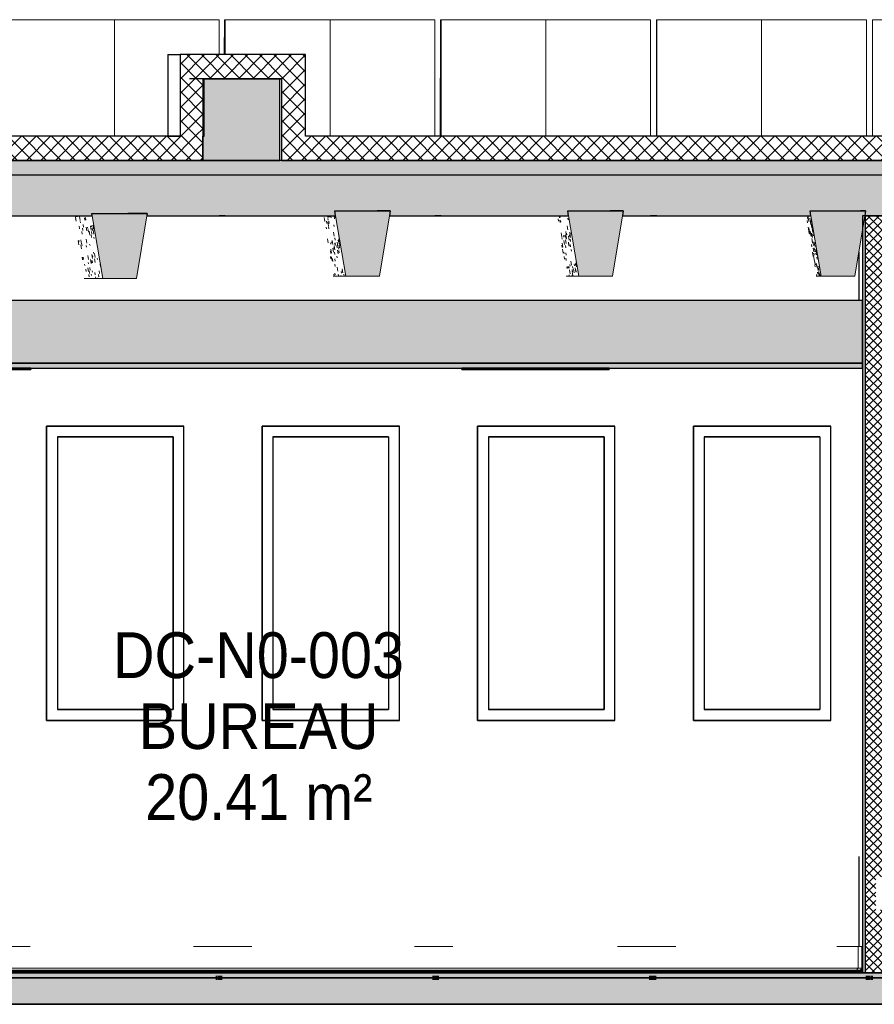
# Model space of a CAD drawing. Header units: centimetres. Extents: x -2631 to 9172, y -3616 to 502.
# Tile 27 of 36: x 4182 to 4536, y -13 to 396. Entities that reach past the tile are written whole.
import ezdxf

# ---------------------------------------------------------------- set-up
doc = ezdxf.new("R2010")
doc.units = ezdxf.units.CM
doc.linetypes.add('Tiret_2_', pattern=[0.25, 0.125, -0.125])
for name, color, linetype, lineweight in [('0-1', 7, 'Continuous', 5), ('HACHURE_C-3', 7, 'Continuous', 18), ('MUR', 7, 'Continuous', 25), ('MUR_C', 7, 'Continuous', 25), ('OSSATURE', 7, 'Continuous', 18), ('OSSATURE-2', 7, 'Continuous', 25), ('PLAF', 7, 'Continuous', 25), ('SERRU-traverse', 7, 'Continuous', 18), ('SOL', 7, 'Continuous', 25), ('SOL_C', 7, 'Continuous', 25), ('TOIT_C', 7, 'Continuous', 25)]:
    doc.layers.add(name, color=color, linetype=linetype, lineweight=lineweight)
for name, color, linetype, lineweight, true_color in [('A-FLOR-PATT-1', 7, 'Continuous', 25, 0x616161), ('A-FLOR-PATT-2', 7, 'Continuous', 18, 0x787878), ('A-FLOR-PATT-3', 7, 'Continuous', 25, 0x787878), ('A-ROOF-PATT-1', 9, 'Continuous', 5, 0x808080), ('ANNOTATIONS-2', 4, 'Tiret_2_', 100, 0x00ffff), ('ETIQUETTE-1', 9, 'Continuous', 30, 0x808080), ('HACHURE_C-1', 7, 'Continuous', 5, 0xdadada), ('HACHURE_C-4', 7, 'Continuous', 18, 0x787878), ('HACHURE_C-5', 7, 'Continuous', 25, 0x787878), ('MENUISERIES-1', 9, 'Continuous', 18, 0x808080), ('MENUISERIES-2', 9, 'Continuous', 25, 0x808080), ('MENUISERIES-3', 7, 'Continuous', 25, 0x5c63b1), ('MOBILIER-2', 7, 'Continuous', 25, 0x7f7f7f), ('OSSATURE-3', 9, 'Continuous', 5, 0x808080), ('OSSATURE-4', 9, 'Continuous', 18, 0x808080), ('OSSATURE_C-1', 9, 'Continuous', 18, 0x808080), ('PLAF-1', 7, 'Continuous', 25, 0xffcd9b), ('PLAF-2', 7, 'Continuous', 25, 0x2ccfd3), ('PLAF_C-1', 7, 'Continuous', 25, 0xffcd9b), ('PLAF_C-2', 7, 'Continuous', 25, 0x2ccfd3), ('SERRU-1', 9, 'Continuous', 18, 0x808080), ('TOIT-1', 9, 'Continuous', 25, 0x808080), ('TOIT_C-1', 9, 'Continuous', 25, 0x808080), ('Z-1', 9, 'Continuous', 18, 0x808080)]:
    doc.layers.add(name, color=color, linetype=linetype, lineweight=lineweight, true_color=true_color)
doc.styles.add('Arial', font='arial.ttf', dxfattribs={"width": 0.9, "height": 19})
pattern_1 = [(45, (-3.562, -172.5), (-3.005204, 3.005204), []), (135, (-3.562, -172.5), (-3.005204, -3.005204), [])]

# ---------------------------------------------------------------- blocks, each defined once
blk = doc.blocks.new('XXX_VIDE FENETRE - 550-V35-Coupe AA_Lot 05_Isolation plafond')
at = {"layer": 'MENUISERIES-2'}
for p, q in [((-605.99, 226.98), (-549.15, 226.98)), ((-605.99, 226.98), (-549.15, 226.98)), ((-548.99, 226.98), (-605.97, 226.98)), ((-605.97, 226.98), (-605.97, 104.81)), ((-549.39, 226.98), (-549.15, 226.98)), ((-549.15, 226.98), (-549, 226.98)), ((-548.99, 104.81), (-548.99, 226.98)), ((-601.47, 222.48), (-601.47, 109.31)), ((-553.65, 222.48), (-601.47, 222.48)), ((-601.47, 222.48), (-553.48, 222.48)), ((-553.48, 222.48), (-553.65, 222.48)), ((-553.48, 222.48), (-553.48, 109.31)), ((-601.47, 109.31), (-553.48, 109.31)), ((-553.65, 109.31), (-601.47, 109.31)), ((-553.48, 109.31), (-553.65, 109.31)), ((-549.15, 104.81), (-605.99, 104.81)), ((-549.15, 104.81), (-605.99, 104.81)), ((-605.97, 104.81), (-548.99, 104.81)), ((-605.37, 104.81), (-550.39, 104.81)), ((-549.39, 104.81), (-549.15, 104.81)), ((-549.15, 104.81), (-549, 104.81))]:
    blk.add_line(p, q, dxfattribs=at)
at = {"layer": 'MENUISERIES-3'}
for p, q in [((-553.6, 222.48), (-601.47, 222.48)), ((-601.47, 222.48), (-553.56, 222.48)), ((-553.56, 222.48), (-553.56, 109.31)), ((-553.56, 109.31), (-601.47, 109.31)), ((-601.47, 109.31), (-553.6, 109.31))]:
    blk.add_line(p, q, dxfattribs=at)
blk = doc.blocks.new('XXX_VIDE FENETRE - 550-V36-Coupe AA_Lot 05_Isolation plafond')
at = {"layer": 'MENUISERIES-2'}
for p, q in [((-516.54, 226.98), (-459.66, 226.98)), ((-516.54, 226.98), (-459.66, 226.98)), ((-459.54, 226.98), (-516.53, 226.98)), ((-516.53, 226.98), (-516.53, 104.81)), ((-459.84, 226.98), (-459.66, 226.98)), ((-459.66, 226.98), (-459.55, 226.98)), ((-459.54, 104.81), (-459.54, 226.98)), ((-512.03, 222.48), (-512.03, 109.31)), ((-464.16, 222.48), (-512.03, 222.48)), ((-512.03, 222.48), (-464.04, 222.48)), ((-464.04, 222.48), (-464.16, 222.48)), ((-464.04, 222.48), (-464.04, 109.31)), ((-512.03, 109.31), (-464.04, 109.31)), ((-464.16, 109.31), (-512.03, 109.31)), ((-464.04, 109.31), (-464.16, 109.31)), ((-459.66, 104.81), (-516.54, 104.81)), ((-459.66, 104.81), (-516.54, 104.81)), ((-516.53, 104.81), (-459.54, 104.81)), ((-515.83, 104.81), (-460.83, 104.81)), ((-459.84, 104.81), (-459.66, 104.81)), ((-459.66, 104.81), (-459.55, 104.81))]:
    blk.add_line(p, q, dxfattribs=at)
at = {"layer": 'MENUISERIES-3'}
for p, q in [((-464.12, 222.48), (-512.03, 222.48)), ((-512.03, 222.48), (-464.1, 222.48)), ((-464.1, 222.48), (-464.1, 109.31)), ((-464.1, 109.31), (-512.03, 109.31)), ((-512.03, 109.31), (-464.12, 109.31))]:
    blk.add_line(p, q, dxfattribs=at)
blk = doc.blocks.new('XXX_VIDE FENETRE - 550-V37-Coupe AA_Lot 05_Isolation plafond')
at = {"layer": 'MENUISERIES-2'}
for p, q in [((-427.09, 226.98), (-370.16, 226.98)), ((-427.09, 226.98), (-370.16, 226.98)), ((-370.08, 226.98), (-427.08, 226.98)), ((-427.08, 226.98), (-427.08, 104.81)), ((-370.27, 226.98), (-370.16, 226.98)), ((-370.16, 226.98), (-370.09, 226.98)), ((-370.08, 104.81), (-370.08, 226.98)), ((-422.58, 222.48), (-422.58, 109.31)), ((-374.66, 222.48), (-422.58, 222.48)), ((-422.58, 222.48), (-374.58, 222.48)), ((-374.58, 222.48), (-374.66, 222.48)), ((-374.58, 222.48), (-374.58, 109.31)), ((-422.58, 109.31), (-374.58, 109.31)), ((-374.66, 109.31), (-422.58, 109.31)), ((-374.58, 109.31), (-374.66, 109.31)), ((-370.16, 104.81), (-427.09, 104.81)), ((-370.16, 104.81), (-427.09, 104.81)), ((-427.08, 104.81), (-370.08, 104.81)), ((-426.27, 104.81), (-371.27, 104.81)), ((-370.27, 104.81), (-370.16, 104.81)), ((-370.16, 104.81), (-370.09, 104.81))]:
    blk.add_line(p, q, dxfattribs=at)
at = {"layer": 'MENUISERIES-3'}
for p, q in [((-374.64, 222.48), (-422.58, 222.48)), ((-422.58, 222.48), (-374.62, 222.48)), ((-374.62, 222.48), (-374.62, 109.31)), ((-374.62, 109.31), (-422.58, 109.31)), ((-422.58, 109.31), (-374.64, 109.31))]:
    blk.add_line(p, q, dxfattribs=at)
blk = doc.blocks.new('XXX_VIDE FENETRE - 550-V38-Coupe AA_Lot 05_Isolation plafond')
at = {"layer": 'MENUISERIES-2'}
for p, q in [((-337.53, 226.98), (-280.59, 226.98)), ((-337.53, 226.98), (-280.59, 226.98)), ((-280.52, 226.98), (-337.52, 226.98)), ((-337.52, 226.98), (-337.52, 104.81)), ((-280.7, 226.98), (-280.59, 226.98)), ((-280.59, 226.98), (-280.52, 226.98)), ((-280.52, 104.81), (-280.52, 226.98)), ((-333.02, 222.48), (-333.02, 109.31)), ((-285.09, 222.48), (-333.02, 222.48)), ((-333.02, 222.48), (-285.02, 222.48)), ((-285.02, 222.48), (-285.09, 222.48)), ((-285.02, 222.48), (-285.02, 109.31)), ((-333.02, 109.31), (-285.02, 109.31)), ((-285.09, 109.31), (-333.02, 109.31)), ((-285.02, 109.31), (-285.09, 109.31)), ((-337.53, 104.81), (-309.2, 104.81)), ((-280.59, 104.81), (-337.53, 104.81)), ((-280.59, 104.81), (-337.53, 104.81)), ((-337.52, 104.81), (-280.52, 104.81)), ((-280.7, 104.81), (-280.59, 104.81)), ((-280.59, 104.81), (-280.52, 104.81))]:
    blk.add_line(p, q, dxfattribs=at)
at = {"layer": 'MENUISERIES-3'}
for p, q in [((-285.07, 222.48), (-333.02, 222.48)), ((-333.02, 222.48), (-285.05, 222.48)), ((-285.05, 222.48), (-285.05, 109.31)), ((-285.05, 109.31), (-333.02, 109.31)), ((-333.02, 109.31), (-285.07, 109.31))]:
    blk.add_line(p, q, dxfattribs=at)
blk = doc.blocks.new('Garde-corps - Garde-corps-505843-Coupe AA_Lot 05_Isolation plafond')
at = {"layer": 'SERRU-traverse'}
for p, q in [((-790.52, 11), (-790.52, 1.95)), ((-790.52, 11), (-788.13, 11)), ((-790.22, 2.04), (-790.22, 10.7)), ((-720.88, 11), (-696.73, 11)), ((-628.69, 11), (-612.75, 11)), ((-544.95, 11), (-520.78, 11)), ((-453.31, 11), (-437.37, 11)), ((-368.95, 11), (-344.8, 11)), ((-277.94, 11), (-268.86, 11)), ((-269.16, 2.04), (-269.16, 10.7)), ((-267.31, 11), (-268.86, 11)), ((-268.86, 11), (-267.31, 11)), ((-267.61, 10.7), (-267.61, 2.04)), ((-267.31, 1.95), (-267.31, 11)), ((-790.52, 1.95), (-789.82, 1)), ((-789.17, 1), (-790.52, 1)), ((-789.82, 1), (-790.52, 1)), ((-790.52, 1), (-270.21, 1)), ((-790.52, 1), (-269.56, 1)), ((-789.51, 1.08), (-790.22, 2.04)), ((-790.22, 2.04), (-269.16, 2.04)), ((-789.82, 1), (-789.17, 1)), ((-789.27, 1.11), (-789.76, 1.11)), ((-789.34, 1.08), (-789.51, 1.08)), ((-789.34, 1.08), (-789.51, 1.08)), ((-789.27, 1.11), (-270.11, 1.11)), ((-612.75, 1.08), (-580.86, 1.08)), ((-479.32, 1.08), (-455.04, 1.08)), ((-270.21, 1), (-268.66, 1)), ((-268.57, 1.11), (-270.11, 1.11)), ((-269.16, 2.04), (-267.61, 2.04)), ((-268.66, 1), (-268.01, 1)), ((-268.64, 1.08), (-268.32, 1.08)), ((-268.64, 1.08), (-268.5, 1.08)), ((-268.32, 1.08), (-268.5, 1.08)), ((-267.61, 2.04), (-268.32, 1.08)), ((-268.01, 1), (-267.31, 1.95))]:
    blk.add_line(p, q, dxfattribs=at)
at = {"layer": 'SERRU-traverse', "flags": 128}
for points in [[(-790.22, 10.7), (-790.23, 10.77), (-790.25, 10.83), (-790.29, 10.89), (-790.34, 10.94), (-790.39, 10.97), (-790.46, 10.99), (-790.52, 11)], [(-269.16, 10.7), (-269.15, 10.78), (-269.12, 10.85), (-269.08, 10.91), (-269.03, 10.95), (-268.98, 10.98), (-268.92, 11), (-268.86, 11)], [(-267.31, 11), (-267.38, 10.99), (-267.44, 10.97), (-267.5, 10.94), (-267.54, 10.89), (-267.58, 10.83), (-267.6, 10.77), (-267.61, 10.7)], [(-789.27, 1.11), (-789.3, 1.11), (-789.32, 1.1), (-789.34, 1.08)], [(-789.17, 1), (-789.17, 1.02), (-789.18, 1.05), (-789.19, 1.07), (-789.2, 1.09), (-789.22, 1.1), (-789.25, 1.11), (-789.27, 1.11)], [(-270.21, 1), (-270.21, 1.03), (-270.2, 1.06), (-270.18, 1.08), (-270.17, 1.1), (-270.15, 1.11), (-270.12, 1.11), (-270.1, 1.11), (-270.08, 1.11)], [(-269.86, 1.09), (-269.52, 1.56), (-269.16, 2.04)], [(-268.5, 1.08), (-268.51, 1.1), (-268.54, 1.11), (-268.56, 1.11), (-268.59, 1.11), (-268.61, 1.1), (-268.63, 1.09), (-268.65, 1.07), (-268.66, 1.05), (-268.66, 1.02), (-268.66, 1)]]:
    blk.add_lwpolyline(points, dxfattribs=at)
blk = doc.blocks.new('B02_ARC_rvt-2-Coupe AA_Lot 05_Isolation plafond')
at = {"layer": 'A-FLOR-PATT-1'}
blk.add_hatch(color=256, dxfattribs=at).paths.add_polyline_path([(-533.03, 0), (-267.31, 0), (-267.31, 0.8), (-790.52, 0.8), (-790.52, 0), (-548.97, 0)])
at = {"layer": 'A-FLOR-PATT-2'}
h = blk.add_hatch(dxfattribs=at)
h.set_pattern_fill('FP_128', color=256, style=0, pattern_type=2)
h.set_pattern_definition(pattern_1)
h.paths.add_polyline_path([(-508.46, 371.1), (-498.46, 371.1), (-498.46, 381.1), (-550.52, 381.1), (-550.52, 371.1), (-540.52, 371.1)])
h = blk.add_hatch(dxfattribs=at)
h.set_pattern_fill('FP_128', color=256, style=0, pattern_type=2)
h.set_pattern_definition(pattern_1)
h.paths.add_polyline_path([(-541.11, 337.21), (-541.11, 347.21), (-2122.25, 347.21), (-2122.25, 337.21), (-550.52, 337.21)])
h = blk.add_hatch(dxfattribs=at)
h.set_pattern_fill('FP_128', color=256, style=0, pattern_type=2)
h.set_pattern_definition(pattern_1)
h.paths.add_polyline_path([(-498.46, 337.21), (1594.47, 337.21), (1594.47, 347.21), (-508.46, 347.21), (-508.46, 337.21)])
h = blk.add_hatch(dxfattribs=at)
h.set_pattern_fill('FP_127', color=256, style=0, pattern_type=2)
h.set_pattern_definition([(45, (-0.387, -172.5), (-4.490128, 4.490128), [3.175, -3.175])])
h.paths.add_polyline_path([(-644.63, -2), (1594.47, -2), (1594.47, 0), (-2122.25, 0), (-2122.25, -2), (-676.52, -2)])
at = {"layer": 'HACHURE_C-1'}
blk.add_hatch(color=256, dxfattribs=at).paths.add_polyline_path([(-266.06, 0), (-266.06, 314.21), (-267.31, 314.21), (-267.31, 0)])
at = {"layer": 'HACHURE_C-3'}
h = blk.add_hatch(dxfattribs=at)
h.set_pattern_fill('FP_126', color=256, style=0, pattern_type=2)
h.set_pattern_definition([(45, (-3.562, -172.5), (-1.767767, 1.767767), []), (135, (-3.562, -172.5), (-1.767767, -1.767767), [])])
h.paths.add_polyline_path([(-261.99, 0), (-259.06, 0), (-259.06, 26.16), (-261.81, 26.15), (-261.81, 27.29), (-261.79, 39.85), (-259.06, 39.85), (-259.06, 314.21), (-266.06, 314.21), (-266.06, 0)])
at = {"layer": 'HACHURE_C-4'}
h = blk.add_hatch(dxfattribs=at)
h.set_pattern_fill('FP_128', color=256, style=0, pattern_type=2)
h.set_pattern_definition(pattern_1)
h.paths.add_polyline_path([(-541.11, 347.21), (-540.52, 347.21), (-540.52, 371.1), (-550.52, 371.1), (-550.52, 347.21)])
h = blk.add_hatch(dxfattribs=at)
h.set_pattern_fill('FP_128', color=256, style=0, pattern_type=2)
h.set_pattern_definition(pattern_1)
h.paths.add_polyline_path([(-498.46, 347.21), (-498.46, 371.1), (-508.46, 371.1), (-508.46, 347.21)])
at = {"layer": 'PLAF-1'}
blk.add_hatch(color=256, dxfattribs=at).paths.add_polyline_path([(-548.97, 251), (-267.31, 251), (-267.31, 253), (-790.52, 253), (-790.52, 251), (-612.75, 251)])
at = {"layer": 'PLAF-2'}
blk.add_hatch(color=256, dxfattribs=at).paths.add_polyline_path([(-790.52, 253), (-267.31, 253), (-267.31, 279), (-790.52, 279), (-790.52, 267.7)])
at = {"layer": 'MUR'}
for p, q in [((-555.59, 371.1), (-555.59, 347.21)), ((-508.46, 371.1), (-513.61, 371.1)), ((-555.59, 347.21), (-550.52, 347.21)), ((-531.79, 314.21), (-534.35, 314.21)), ((-442.25, 314.21), (-444.8, 314.21)), ((-352.69, 314.21), (-355.25, 314.21)), ((-268.86, 299.21), (-268.86, 279)), ((-605.99, 226.98), (-549, 226.98)), ((-605.99, 104.81), (-605.99, 226.98)), ((-549.39, 226.98), (-549, 226.98)), ((-516.54, 226.98), (-459.55, 226.98)), ((-516.54, 104.81), (-516.54, 226.98)), ((-459.83, 226.98), (-459.55, 226.98)), ((-427.09, 226.98), (-370.09, 226.98)), ((-427.09, 104.81), (-427.09, 226.98)), ((-370.27, 226.98), (-370.09, 226.98)), ((-337.53, 226.98), (-280.52, 226.98)), ((-337.53, 104.81), (-337.53, 226.98)), ((-280.7, 226.98), (-280.52, 226.98)), ((-549, 104.81), (-605.99, 104.81)), ((-605.37, 104.81), (-549.39, 104.81)), ((-549, 104.81), (-549.39, 104.81)), ((-459.55, 104.81), (-516.54, 104.81)), ((-515.83, 104.81), (-459.83, 104.81)), ((-459.55, 104.81), (-459.83, 104.81)), ((-370.09, 104.81), (-427.09, 104.81)), ((-426.27, 104.81), (-370.27, 104.81)), ((-370.09, 104.81), (-370.27, 104.81)), ((-280.52, 104.81), (-337.53, 104.81)), ((-336.7, 104.81), (-280.7, 104.81)), ((-280.52, 104.81), (-280.7, 104.81)), ((-268.86, 48.38), (-268.86, 11)), ((-268.86, 0), (-267.31, 0))]:
    blk.add_line(p, q, dxfattribs=at)
at = {"layer": 'MUR', "flags": 128}
for points in [[(-796.76, 314.21), (-708.81, 314.21), (-620.84, 314.21), (-594.7, 314.21)], [(-564.32, 314.21), (-532.86, 314.21), (-491.14, 314.21)], [(-463.65, 314.21), (-444.87, 314.21), (-394.46, 314.21)], [(-366.96, 314.21), (-356.87, 314.21), (-290.72, 314.21)], [(-268.86, 0), (-356.87, 0), (-444.87, 0), (-532.86, 0), (-620.84, 0), (-708.81, 0), (-796.76, 0)], [(-784.42, 0), (-770.71, 0), (-645.31, 0), (-532.02, 0)], [(-515.83, 0), (-394.42, 0), (-268.95, 0)]]:
    blk.add_lwpolyline(points, dxfattribs=at)
at = {"layer": 'MUR_C'}
for p, q in [((-550.52, 371.1), (-550.52, 347.21)), ((-540.52, 347.21), (-540.52, 371.1)), ((-508.46, 371.1), (-508.46, 347.21)), ((-498.46, 347.21), (-498.46, 371.1)), ((-541.11, 347.21), (-540.52, 347.21)), ((-267.31, 314.21), (-267.31, 0)), ((-257.81, 314.21), (-267.31, 314.21)), ((-266.06, 0), (-266.06, 314.21)), ((-267.31, 0), (-257.81, 0))]:
    blk.add_line(p, q, dxfattribs=at)
at = {"layer": 'PLAF'}
for p, q in [((-411.72, 279), (-653.94, 279)), ((-268.86, 279), (-389.23, 279)), ((-534.26, 253), (-613.61, 253)), ((-613.61, 253), (-534.26, 253)), ((-613.61, 251), (-534.31, 251)), ((-613.6, 253), (-613.3, 253)), ((-613.3, 251), (-613.6, 251)), ((-432.39, 253), (-531.46, 253)), ((-531.46, 253), (-432.39, 253)), ((-531.41, 251), (-432.39, 251)), ((-270.69, 253), (-373.67, 253)), ((-373.67, 253), (-373.37, 253)), ((-373.67, 253), (-270.69, 253)), ((-373.67, 251), (-270.06, 251)), ((-373.37, 251), (-373.67, 251))]:
    blk.add_line(p, q, dxfattribs=at)
at = {"layer": 'PLAF_C-1'}
for p, q in [((-267.31, 253), (-790.52, 253)), ((-790.52, 251), (-267.31, 251)), ((-267.31, 251), (-267.31, 253))]:
    blk.add_line(p, q, dxfattribs=at)
at = {"layer": 'PLAF_C-2'}
for p, q in [((-267.31, 279), (-790.52, 279)), ((-267.31, 253), (-267.31, 279)), ((-790.52, 253), (-267.31, 253))]:
    blk.add_line(p, q, dxfattribs=at)
at = {"layer": 'SOL'}
for p, q in [((-555.62, 381.1), (-555.62, 371.1)), ((-555.62, 381.1), (-550.52, 381.1)), ((-555.59, 371.1), (-555.62, 371.1)), ((-442.24, 347.21), (-444.8, 347.21)), ((-352.69, 347.21), (-355.25, 347.21)), ((-263.14, 347.21), (-265.69, 347.21)), ((-508.46, 337.21), (-513.61, 337.21)), ((-444.8, 337.21), (-442.24, 337.21)), ((-355.25, 337.21), (-352.69, 337.21)), ((-265.69, 337.21), (-263.14, 337.21)), ((-796.76, 0), (-268.86, 0)), ((-605.43, 0), (-705.71, 0)), ((-415.4, 1), (-650.31, 1)), ((-415.42, 0.8), (-650.28, 0.8)), ((-650.28, 0.8), (-415.42, 0.8)), ((-342.83, 0), (-605.37, 0)), ((-268.86, 1), (-386.34, 1)), ((-268.86, 0.8), (-386.31, 0.8)), ((-386.31, 0.8), (-268.86, 0.8)), ((-78.92, 0), (-336.7, 0)), ((-2137.99, -2), (-69.28, -2))]:
    blk.add_line(p, q, dxfattribs=at)
at = {"layer": 'SOL_C'}
for p, q in [((-498.46, 381.1), (-550.52, 381.1)), ((-550.52, 381.1), (-550.52, 371.1)), ((-498.46, 371.1), (-498.46, 381.1)), ((-540.52, 371.1), (-508.46, 371.1)), ((-550.52, 347.21), (-2122.25, 347.21)), ((-541.11, 337.21), (-541.11, 347.21)), ((-508.46, 347.21), (-508.46, 337.21)), ((1594.47, 347.21), (-498.46, 347.21)), ((-2122.25, 337.21), (-541.11, 337.21)), ((-508.46, 337.21), (1594.47, 337.21)), ((1594.47, 0), (-2122.25, 0)), ((-267.31, 1), (-790.52, 1)), ((-267.31, 0.8), (-790.52, 0.8)), ((-790.52, 0.8), (-267.31, 0.8)), ((-790.52, 0), (-267.31, 0)), ((-267.31, 0.8), (-267.31, 1)), ((-267.31, 0), (-267.31, 0.8)), ((-2122.25, -2), (1594.47, -2))]:
    blk.add_line(p, q, dxfattribs=at)
at = {"layer": 'MENUISERIES-1'}
for name in ['XXX_VIDE FENETRE - 550-V35-Coupe AA_Lot 05_Isolation plafond', 'XXX_VIDE FENETRE - 550-V36-Coupe AA_Lot 05_Isolation plafond', 'XXX_VIDE FENETRE - 550-V37-Coupe AA_Lot 05_Isolation plafond', 'XXX_VIDE FENETRE - 550-V38-Coupe AA_Lot 05_Isolation plafond']:
    blk.add_blockref(name, (0, 0), dxfattribs=at)
at = {"layer": 'SERRU-1'}
blk.add_blockref('Garde-corps - Garde-corps-505843-Coupe AA_Lot 05_Isolation plafond', (0, 0), dxfattribs=at)
blk = doc.blocks.new('20_MUR PREFA_01 - Type 1-V59-Coupe AA_Lot 05_Isolation plafond')
at = {"layer": 'Z-1'}
for p, q in [((-309.29, 395.59), (-309.19, 395.59)), ((-309.19, 395.59), (-309.19, 347.21))]:
    blk.add_line(p, q, dxfattribs=at)
blk = doc.blocks.new('20_MUR PREFA_01 - Type 1-V60-Coupe AA_Lot 05_Isolation plafond')
at = {"layer": 'Z-1'}
for p, q in [((-398.98, 395.59), (-398.75, 395.59)), ((-398.75, 395.59), (-398.75, 347.21))]:
    blk.add_line(p, q, dxfattribs=at)
blk = doc.blocks.new('20_MUR PREFA_01 - Type 1-V61-Coupe AA_Lot 05_Isolation plafond')
at = {"layer": 'Z-1'}
for p, q in [((-488.67, 395.59), (-488.29, 395.59)), ((-488.29, 395.59), (-488.29, 347.21))]:
    blk.add_line(p, q, dxfattribs=at)
blk = doc.blocks.new('20_MUR PREFA_01 - Type 1-V62-Coupe AA_Lot 05_Isolation plafond')
at = {"layer": 'Z-1'}
for p, q in [((-578.34, 395.59), (-577.83, 395.59)), ((-577.83, 395.59), (-577.83, 347.21))]:
    blk.add_line(p, q, dxfattribs=at)
blk = doc.blocks.new('B02_DC_STR_rvt-2-Coupe AA_Lot 05_Isolation plafond')
at = {"layer": 'A-FLOR-PATT-3'}
blk.add_hatch(color=256, dxfattribs=at).paths.add_polyline_path([(-2156.27, -13), (1660.55, -13), (1660.55, -8.88), (1647.97, -8.88), (1647.97, -2), (-2175.78, -2), (-2175.78, -8.88), (-2188.37, -8.88), (-2188.37, -13), (-2175.78, -13)])
at = {"layer": 'A-ROOF-PATT-1'}
blk.add_hatch(color=256, dxfattribs=at).paths.add_polyline_path([(-2120.16, 314.21), (-586.99, 314.21), (-587.16, 315.21), (-564.15, 315.21), (-564.32, 314.21), (-485.99, 314.21), (-486.32, 316.21), (-463.32, 316.21), (-463.65, 314.21), (-389.29, 314.21), (-389.63, 316.21), (-366.62, 316.21), (-366.95, 314.21), (-288.7, 314.21), (-289.03, 316.21), (-266.03, 316.21), (-266.36, 314.21), (-191.25, 314.21), (-191.58, 316.21), (-168.58, 316.21), (-168.91, 314.21), (-90.3, 314.21), (-90.8, 317.21), (-67.8, 317.21), (-68.3, 314.21), (6.12, 314.21), (5.79, 316.21), (28.79, 316.21), (28.46, 314.21), (107.97, 314.21), (107.63, 316.21), (130.64, 316.21), (130.31, 314.21), (204.42, 314.21), (204.09, 316.21), (227.1, 316.21), (226.76, 314.21), (307.78, 314.21), (307.44, 316.21), (330.47, 316.21), (330.13, 314.21), (405.56, 314.21), (405.22, 316.21), (428.25, 316.21), (427.91, 314.21), (507.27, 314.21), (506.93, 316.21), (529.97, 316.21), (529.64, 314.21), (604.57, 314.21), (604.24, 316.21), (627.28, 316.21), (626.95, 314.21), (706.47, 314.21), (706.13, 316.21), (729.2, 316.21), (728.87, 314.21), (803.39, 314.21), (803.06, 316.21), (826.13, 316.21), (825.79, 314.21), (906.9, 314.21), (906.57, 316.21), (929.67, 316.21), (929.33, 314.21), (1004, 314.21), (1003.67, 316.21), (1026.77, 316.21), (1026.43, 314.21), (1108.65, 314.21), (1108.32, 316.21), (1131.45, 316.21), (1131.12, 314.21), (1206.57, 314.21), (1206.23, 316.21), (1229.37, 316.21), (1229.03, 314.21), (1310.51, 314.21), (1310.17, 316.21), (1333.36, 316.21), (1333.02, 314.21), (1408.63, 314.21), (1408.29, 316.21), (1431.48, 316.21), (1431.14, 314.21), (1506.06, 314.21), (1505.73, 316.21), (1528.91, 316.21), (1528.58, 314.21), (1591.63, 314.21), (1591.63, 331.21), (-2120.16, 331.21), (-2120.16, 318.31)])
at = {"layer": 'HACHURE_C-5'}
blk.add_hatch(color=256, dxfattribs=at).paths.add_polyline_path([(-509.11, 337.21), (-509.11, 371.1), (-541.11, 371.1), (-541.11, 337.21)])
at = {"layer": 'OSSATURE'}
h = blk.add_hatch(dxfattribs=at)
h.set_pattern_fill('FP_144', color=256, style=0, pattern_type=2)
h.set_pattern_definition([(279.73, (-491.883, -253.919), (7.33832491, -41.1060894), [1.654, -28.414, 1.654, -188.773]), (279.73, (-491.883, -253.919), (7.33832491, -41.1060894), [-31.721, -28.414, 1.654, -58.481, -100.224]), (279.73, (-491.883, -253.919), (7.33832491, -41.1060894), [-120.269, 1.654, -28.414, 1.654, -68.503]), (279.73, (-491.883, -253.919), (7.33832491, -41.1060894), [-151.99, -18.391, 1.654, -48.458]), (97.535, (-489.342, -267.891), (-2.79950303, 17.784466), [1.066, -18.31, 1.066, -18.31, -103.334]), (97.535, (-489.342, -267.891), (-2.79950303, 17.784466), [-38.75, 1.066, -37.685, 1.066, -18.31, -45.209]), (97.535, (-489.342, -267.891), (-2.79950303, 17.784466), [-96.876, 1.066, -11.851, 1.066, -31.226]), (103.695, (-488.495, -269.451), (-6.4095564, 22.9232283), [0.59026, -10.142, 0.59026, -67.379]), (103.695, (-488.495, -269.451), (-6.4095564, 22.9232283), [-11.322, -10.142, 0.59026, -20.874, -35.773]), (103.695, (-488.495, -269.451), (-6.4095564, 22.9232283), [-42.928, 0.59026, -10.142, 0.59026, -24.451]), (103.695, (-488.495, -269.451), (-6.4095564, 22.9232283), [-54.25, -6.564, 0.59026, -17.296])])
h.paths.add_polyline_path([(-590.36, 288.21), (-582.66, 288.21), (-586.99, 314.21), (-594.7, 314.21), (-590.36, 288.21)])
h = blk.add_hatch(dxfattribs=at)
h.set_pattern_fill('FP_145', color=256, style=0, pattern_type=2)
h.set_pattern_definition([(279.58, (-393.876, -237.564), (7.09351493, -40.89883224), [1.666, -28.63, 1.666, -190.209]), (279.58, (-393.876, -237.564), (7.09351493, -40.89883224), [-31.962, -28.63, 1.666, -58.926, -100.987]), (279.58, (-393.876, -237.564), (7.09351493, -40.89883224), [-121.185, 1.666, -28.63, 1.666, -69.025]), (279.58, (-393.876, -237.564), (7.09351493, -40.89883224), [-153.147, -18.531, 1.666, -48.827]), (98.029, (-391.355, -251.936), (-2.5308136, 15.68223549), [0.99269, -17.056, 0.99269, -113.317]), (98.029, (-391.355, -251.936), (-2.5308136, 15.68223549), [-19.042, -17.056, 0.99269, -35.105, -60.163]), (98.029, (-391.355, -251.936), (-2.5308136, 15.68223549), [-72.196, 0.99269, -17.056, 0.99269, -41.121]), (98.029, (-391.355, -251.936), (-2.5308136, 15.68223549), [-91.237, -11.04, 0.99269, -29.089]), (101.863, (-390.515, -254.655), (-5.72605857, 24.99982906), [0.6745, -11.589, 0.6745, -76.995]), (101.863, (-390.515, -254.655), (-5.72605857, 24.99982906), [-12.938, -11.589, 0.6745, -23.853, -40.879]), (101.863, (-390.515, -254.655), (-5.72605857, 24.99982906), [-49.054, 0.6745, -11.589, 0.6745, -27.941]), (101.863, (-390.515, -254.655), (-5.72605857, 24.99982906), [-61.993, -7.501, 0.6745, -19.765])])
h.paths.add_polyline_path([(-481.82, 289.21), (-485.99, 314.21), (-491.14, 314.21), (-486.97, 289.21), (-485.2, 289.21)])
h = blk.add_hatch(dxfattribs=at)
h.set_pattern_fill('FP_146', color=256, style=0, pattern_type=2)
h.set_pattern_definition([(279.58, (-299.825, -221.886), (7.093190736, -40.89787281), [1.666, -28.63, 1.666, -190.211]), (279.58, (-299.825, -221.886), (7.093190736, -40.89787281), [-31.963, -28.63, 1.666, -58.927, -100.988]), (279.58, (-299.825, -221.886), (7.093190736, -40.89787281), [-121.186, 1.666, -28.63, 1.666, -69.025]), (279.58, (-299.825, -221.886), (7.093190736, -40.89787281), [-153.149, -18.531, 1.666, -48.828]), (98.03, (-297.304, -236.258), (-2.5303008, 15.67826266), [0.99256, -17.054, 0.99256, -113.302]), (98.03, (-297.304, -236.258), (-2.5303008, 15.67826266), [-19.039, -17.054, 0.99256, -35.101, -60.155]), (98.03, (-297.304, -236.258), (-2.5303008, 15.67826266), [-72.186, 0.99256, -17.054, 0.99256, -41.116]), (98.03, (-297.304, -236.258), (-2.5303008, 15.67826266), [-91.225, -11.038, 0.99256, -29.085]), (101.86, (-296.464, -238.98), (-5.7248768, 25.00316756), [0.67464, -11.592, 0.67464, -77.011]), (101.86, (-296.464, -238.98), (-5.7248768, 25.00316756), [-12.941, -11.592, 0.67464, -23.858, -40.887]), (101.86, (-296.464, -238.98), (-5.7248768, 25.00316756), [-49.065, 0.67464, -11.592, 0.67464, -27.947]), (101.86, (-296.464, -238.98), (-5.7248768, 25.00316756), [-62.006, -7.503, 0.67464, -19.769])])
h.paths.add_polyline_path([(-390.29, 289.21), (-385.12, 289.21), (-389.29, 314.21), (-394.46, 314.21), (-390.53, 290.67)])
h = blk.add_hatch(dxfattribs=at)
h.set_pattern_fill('FP_147', color=256, style=0, pattern_type=2)
h.set_pattern_definition([(279.48, (-202.053, -205.583), (6.831506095, -40.467486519), [1.675, -28.777, 1.675, -191.186]), (279.48, (-202.053, -205.583), (6.831506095, -40.467486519), [-32.127, -28.777, 1.675, -59.229, -101.506]), (279.48, (-202.053, -205.583), (6.831506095, -40.467486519), [-121.807, 1.675, -28.777, 1.675, -69.379]), (279.48, (-202.053, -205.583), (6.831506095, -40.467486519), [-153.933, -18.626, 1.675, -49.078]), (98.816, (-199.545, -220.379), (-2.164795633, 13.070641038), [0.90001, -15.464, 0.90001, -102.738]), (98.816, (-199.545, -220.379), (-2.164795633, 13.070641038), [-17.264, -15.464, 0.90001, -31.828, -54.546]), (98.816, (-199.545, -220.379), (-2.164795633, 13.070641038), [-65.456, 0.90001, -15.464, 0.90001, -37.282]), (98.816, (-199.545, -220.379), (-2.164795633, 13.070641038), [-82.719, -10.009, 0.90001, -26.373]), (100.252, (-198.709, -224.497), (-5.102304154, 27.32313048), [0.77496, -13.315, 0.77496, -88.463]), (100.252, (-198.709, -224.497), (-5.102304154, 27.32313048), [-14.865, -13.315, 0.77496, -27.405, -46.967]), (100.252, (-198.709, -224.497), (-5.102304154, 27.32313048), [-56.361, 0.77496, -13.315, 0.77496, -32.102]), (100.252, (-198.709, -224.497), (-5.102304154, 27.32313048), [-71.226, -8.619, 0.77496, -22.709])])
h.paths.add_polyline_path([(-284.53, 289.21), (-288.7, 314.21), (-290.72, 314.21), (-286.55, 289.21)])
at = {"layer": 'OSSATURE-3'}
for points in [[(-568.65, 288.21), (-564.15, 315.21), (-587.16, 315.21), (-582.66, 288.21)], [(-467.82, 289.21), (-463.32, 316.21), (-486.32, 316.21), (-481.82, 289.21)], [(-371.12, 289.21), (-366.62, 316.21), (-389.63, 316.21), (-385.12, 289.21)], [(-284.53, 289.21), (-270.53, 289.21), (-266.03, 316.21), (-289.03, 316.21), (-286.57, 301.44)]]:
    blk.add_hatch(color=256, dxfattribs=at).paths.add_polyline_path(points)
at = {"layer": 'TOIT-1'}
blk.add_hatch(color=256, dxfattribs=at).paths.add_polyline_path([(-102.56, 331.21), (1591.63, 331.21), (1591.63, 337.21), (-2120.16, 337.21), (-2120.16, 331.21), (-166.33, 331.21)])
at = {"layer": 'ANNOTATIONS-2'}
for p, q in [((-535.72, -2), (-533.03, -2)), ((-445.81, -2), (-443, -2)), ((-355.89, -2), (-352.96, -2)), ((-265.96, -2), (-263.03, -2))]:
    blk.add_line(p, q, dxfattribs=at)
at = {"layer": 'MUR'}
for p, q in [((-541.11, 371.1), (-546.58, 371.1)), ((-546.58, 337.21), (-541.11, 337.21)), ((-2150.81, -13), (1649.68, -13)), ((1645.3, -13), (-2146.43, -13))]:
    blk.add_line(p, q, dxfattribs=at)
at = {"layer": 'MUR_C'}
for p, q in [((-541.11, 371.1), (-541.11, 337.21)), ((-509.11, 371.1), (-541.11, 371.1)), ((-509.11, 337.21), (-509.11, 371.1)), ((-541.11, 337.21), (-509.11, 337.21))]:
    blk.add_line(p, q, dxfattribs=at)
at = {"layer": 'OSSATURE-4'}
for p, q in [((-534.86, 395.59), (-621.83, 395.59)), ((-534.34, 395.59), (-621.32, 395.59)), ((-534.86, 395.59), (-534.34, 395.59)), ((-534.34, 395.59), (-534.34, 381.1)), ((-532.16, 395.59), (-532.19, 381.1)), ((-531.79, 395.59), (-532.16, 395.59)), ((-445.17, 395.59), (-532.16, 395.59)), ((-531.79, 381.1), (-531.79, 395.59)), ((-444.8, 395.59), (-531.79, 395.59)), ((-445.17, 395.59), (-444.8, 395.59)), ((-444.8, 395.59), (-444.8, 347.21)), ((-442.48, 395.59), (-442.55, 347.21)), ((-442.24, 395.59), (-442.48, 395.59)), ((-355.48, 395.59), (-442.48, 395.59)), ((-442.24, 347.21), (-442.24, 395.59)), ((-355.25, 395.59), (-442.24, 395.59)), ((-355.48, 395.59), (-355.25, 395.59)), ((-355.25, 395.59), (-355.25, 347.21)), ((-352.79, 395.59), (-352.82, 347.21)), ((-352.69, 395.59), (-352.79, 395.59)), ((-265.79, 395.59), (-352.79, 395.59)), ((-352.69, 347.21), (-352.69, 395.59)), ((-265.69, 395.59), (-352.69, 395.59)), ((-265.79, 395.59), (-265.69, 395.59)), ((-265.69, 395.59), (-265.69, 347.21)), ((-263.14, 347.21), (-263.14, 395.59)), ((-176.14, 395.59), (-263.14, 395.59)), ((-176.1, 395.59), (-263.1, 395.59)), ((-587.16, 315.21), (-586.99, 314.21)), ((-564.15, 315.21), (-587.16, 315.21)), ((-564.32, 314.21), (-564.15, 315.21)), ((-486.32, 316.21), (-485.99, 314.21)), ((-463.32, 316.21), (-486.32, 316.21)), ((-463.65, 314.21), (-463.32, 316.21)), ((-389.63, 316.21), (-389.29, 314.21)), ((-366.62, 316.21), (-389.63, 316.21)), ((-366.95, 314.21), (-366.62, 316.21)), ((-289.03, 316.21), (-288.7, 314.21)), ((-266.03, 316.21), (-289.03, 316.21)), ((-266.36, 314.21), (-266.03, 316.21)), ((-590.36, 288.21), (-582.66, 288.21)), ((-486.97, 289.21), (-481.82, 289.21)), ((-390.29, 289.21), (-385.12, 289.21)), ((-286.55, 289.21), (-284.53, 289.21)), ((-622.87, -2), (-605.37, -2)), ((-614.42, -2), (-605.37, -2)), ((-550.39, -2), (-532.89, -2)), ((-550.39, -2), (-544, -2)), ((-534.49, -2), (-535.72, -2)), ((-534.49, -2), (-533.32, -2)), ((-533.03, -2), (-534.49, -2)), ((-532.89, -2), (-534.49, -2)), ((-533.32, -2), (-515.83, -2)), ((-524.51, -2), (-515.83, -2)), ((-460.83, -2), (-443.34, -2)), ((-460.83, -2), (-454.09, -2)), ((-444.51, -2), (-445.81, -2)), ((-443.34, -2), (-444.51, -2)), ((-444.5, -2), (-443.77, -2)), ((-443, -2), (-444.5, -2)), ((-443.77, -2), (-426.27, -2)), ((-434.6, -2), (-426.27, -2)), ((-371.27, -2), (-353.77, -2)), ((-371.27, -2), (-364.17, -2)), ((-354.51, -2), (-355.88, -2)), ((-354.51, -2), (-354.2, -2)), ((-353.01, -2), (-354.51, -2)), ((-353.77, -2), (-354.51, -2)), ((-354.2, -2), (-336.7, -2)), ((-344.67, -2), (-336.7, -2)), ((-281.7, -2), (-264.2, -2)), ((-281.7, -2), (-274.24, -2)), ((-264.51, -2), (-265.96, -2)), ((-264.51, -2), (-264.64, -2)), ((-264.64, -2), (-247.14, -2)), ((-263.03, -2), (-264.51, -2)), ((-264.2, -2), (-264.51, -2))]:
    blk.add_line(p, q, dxfattribs=at)
at = {"layer": 'OSSATURE_C-1'}
for p, q in [((-586.99, 314.21), (-582.66, 288.21)), ((-568.65, 288.21), (-564.32, 314.21)), ((-485.99, 314.21), (-481.82, 289.21)), ((-467.82, 289.21), (-463.65, 314.21)), ((-389.29, 314.21), (-385.12, 289.21)), ((-371.12, 289.21), (-366.95, 314.21)), ((-288.7, 314.21), (-284.53, 289.21)), ((-270.53, 289.21), (-266.36, 314.21)), ((-582.66, 288.21), (-568.65, 288.21)), ((-481.82, 289.21), (-467.82, 289.21)), ((-385.12, 289.21), (-371.12, 289.21)), ((-284.53, 289.21), (-270.53, 289.21))]:
    blk.add_line(p, q, dxfattribs=at)
at = {"layer": 'SOL'}
for p, q in [((-534.48, -2), (-535.72, -2)), ((-533.03, -2), (-534.48, -2)), ((-444.5, -2), (-445.81, -2)), ((-443, -2), (-444.5, -2)), ((-354.51, -2), (-355.88, -2)), ((-353.01, -2), (-354.51, -2)), ((-264.51, -2), (-265.96, -2)), ((-263.03, -2), (-264.51, -2)), ((-2219.04, -13), (1690.2, -13))]:
    blk.add_line(p, q, dxfattribs=at)
at = {"layer": 'SOL_C'}
for p, q in [((1647.97, -2), (-2175.78, -2)), ((-2123.96, -13), (1590.97, -13))]:
    blk.add_line(p, q, dxfattribs=at)
at = {"layer": 'TOIT-1'}
for p, q in [((-531.79, 337.21), (-534.35, 337.21)), ((-442.24, 337.21), (-444.8, 337.21)), ((-352.69, 337.21), (-355.25, 337.21)), ((-263.14, 337.21), (-265.69, 337.21)), ((-586.99, 314.21), (-587.16, 315.21)), ((-587.16, 315.21), (-564.15, 315.21)), ((-564.15, 315.21), (-572.26, 315.21)), ((-564.15, 315.21), (-564.32, 314.21)), ((-485.99, 314.21), (-486.32, 316.21)), ((-486.32, 316.21), (-463.32, 316.21)), ((-463.32, 316.21), (-468.79, 316.21)), ((-463.32, 316.21), (-463.65, 314.21)), ((-389.29, 314.21), (-389.63, 316.21)), ((-389.63, 316.21), (-366.62, 316.21)), ((-366.62, 316.21), (-372.11, 316.21)), ((-366.62, 316.21), (-366.95, 314.21)), ((-288.7, 314.21), (-289.03, 316.21)), ((-289.03, 316.21), (-266.03, 316.21)), ((-266.03, 316.21), (-268.18, 316.21)), ((-266.03, 316.21), (-266.36, 314.21)), ((-534.34, 314.21), (-531.79, 314.21)), ((-444.8, 314.21), (-442.24, 314.21)), ((-355.25, 314.21), (-352.69, 314.21)), ((-265.69, 314.21), (-263.14, 314.21))]:
    blk.add_line(p, q, dxfattribs=at)
at = {"layer": 'TOIT_C'}
blk.add_line((-2120.16, 331.21), (1591.63, 331.21), dxfattribs=at)
at = {"layer": 'TOIT_C-1'}
for p, q in [((1591.63, 337.21), (-2120.16, 337.21)), ((-660.29, 314.21), (-586.99, 314.21)), ((-564.32, 314.21), (-485.99, 314.21)), ((-463.65, 314.21), (-389.29, 314.21)), ((-366.95, 314.21), (-288.7, 314.21)), ((-266.36, 314.21), (-191.25, 314.21))]:
    blk.add_line(p, q, dxfattribs=at)
at = {"layer": 'OSSATURE-2'}
for name in ['20_MUR PREFA_01 - Type 1-V62-Coupe AA_Lot 05_Isolation plafond', '20_MUR PREFA_01 - Type 1-V61-Coupe AA_Lot 05_Isolation plafond', '20_MUR PREFA_01 - Type 1-V60-Coupe AA_Lot 05_Isolation plafond', '20_MUR PREFA_01 - Type 1-V59-Coupe AA_Lot 05_Isolation plafond']:
    blk.add_blockref(name, (0, 0), dxfattribs=at)
blk = doc.blocks.new('604_DALLE LED 600x600MM - 26W 4000K 3600lm-4677864-Coupe AA_Lot 05_Isolation plafond')
at = {"layer": 'MOBILIER-2'}
for p, q in [((-673.5, 251), (-672.11, 251)), ((-672.32, 251), (-673.5, 251)), ((-673.5, 250.5), (-673.5, 251)), ((-673.5, 250.5), (-613.82, 250.5)), ((-672.11, 250.5), (-673.5, 250.5)), ((-670.99, 251), (-672.32, 251)), ((-672.32, 250.5), (-670.99, 250.5)), ((-614.94, 250.5), (-672.32, 250.5)), ((-614.94, 250.5), (-672.32, 250.5)), ((-672.32, 250.5), (-670.99, 250.5)), ((-672.11, 251), (-612.43, 251)), ((-672.11, 251), (-672.11, 250.5)), ((-612.43, 250.5), (-672.11, 250.5)), ((-613.6, 251), (-670.99, 251)), ((-613.6, 250.5), (-670.99, 250.5)), ((-670.99, 250.5), (-613.6, 250.5)), ((-613.6, 250.5), (-614.94, 250.5)), ((-613.6, 250.5), (-614.94, 250.5)), ((-613.82, 250.5), (-612.43, 250.5)), ((-612.43, 251), (-613.6, 251)), ((-612.43, 251), (-612.43, 250.5))]:
    blk.add_line(p, q, dxfattribs=at)
blk = doc.blocks.new('B02_ELE_rvt-1-Coupe AA_Lot 05_Isolation plafond')
at = {"layer": 'MOBILIER-2'}
for p in [(0, 0), (239.93, 0)]:
    blk.add_blockref('604_DALLE LED 600x600MM - 26W 4000K 3600lm-4677864-Coupe AA_Lot 05_Isolation plafond', p, dxfattribs=at)

msp = doc.modelspace()

# ---------------------------------------------------------------- block references
at = {"layer": '0-1'}
for name in ['B02_DC_STR_rvt-2-Coupe AA_Lot 05_Isolation plafond', 'B02_ARC_rvt-2-Coupe AA_Lot 05_Isolation plafond', 'B02_ELE_rvt-1-Coupe AA_Lot 05_Isolation plafond']:
    msp.add_blockref(name, (4798.856, 0), dxfattribs=at)

# ---------------------------------------------------------------- texts
at = {"layer": 'ETIQUETTE-1', "char_height": 19, "attachment_point": 1, "style": 'Arial'}
for s, insert, width in [('DC-N0-003', (4220.435, 141.388), 145.74679), ('BUREAU', (4231.151, 111.953), 120.13287), ('20.41 m²', (4233.83, 82.518), 113.27844)]:
    msp.add_mtext(s, dxfattribs=dict(at, insert=insert, width=width))

doc.saveas('drawing.dxf')
